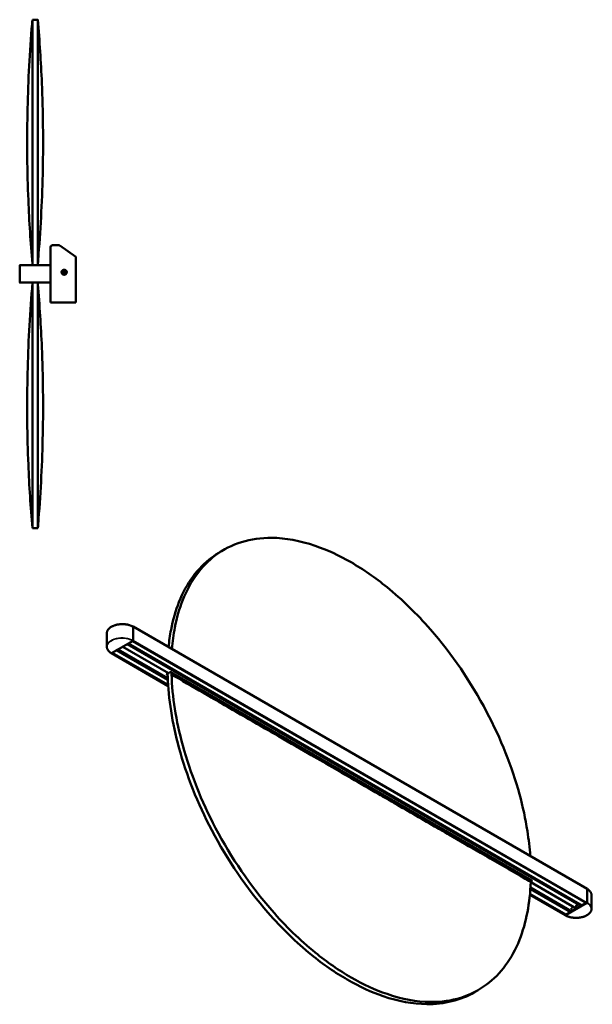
# Model space of a CAD drawing. Header units: millimetres. Extents: x 396 to 2742, y 163 to 2400.
# Tile 2 of 2: x 1841 to 2742, y 851 to 2400. Entities that reach past the tile are written whole.
import ezdxf

# ---------------------------------------------------------------- set-up
doc = ezdxf.new("R2010")
doc.units = ezdxf.units.MM
doc.header["$LTSCALE"] = 10
doc.layers.add('Visibile (ISO)', color=7, linetype='Continuous', lineweight=50)
doc.layers.add('Visibile sottile (ISO)', color=7, linetype='Continuous', lineweight=35)

msp = doc.modelspace()

# ---------------------------------------------------------------- linework, layer by layer
at = {"layer": 'Visibile (ISO)'}
for p, q in [((1869.476, 2399.839), (1860.969, 2399.839)), ((1889.472, 2013.239), (1889.472, 2041.839)), ((1892.472, 2044.839), (1902.527, 2044.839)), ((1929.472, 2026.633), (1904.247, 2044.296)), ((1860.972, 2013.439), (1860.972, 2015.839)), ((1869.472, 2013.439), (1869.472, 2015.839)), ((1929.472, 2026.633), (1929.472, 1954.839)), ((1840.972, 2013.239), (1840.972, 1986.439)), ((1840.972, 1986.489), (1840.972, 2013.189)), ((1841.172, 2013.439), (1842.168, 2013.439)), ((1889.222, 2013.439), (1841.222, 2013.439)), ((1852.777, 2013.439), (1854.032, 2013.439)), ((1876.412, 2013.439), (1877.668, 2013.439)), ((1888.277, 2013.439), (1889.272, 2013.439)), ((1889.472, 1986.439), (1889.472, 2013.239)), ((1889.472, 2013.189), (1889.472, 1986.489)), ((1908.786, 2002.2), (1909.638, 2002.544)), ((1909.864, 2002.306), (1909.033, 2001.971)), ((1910.152, 2001.266), (1909.301, 2000.923)), ((1909.32, 2001.26), (1910.151, 2001.594)), ((1909.9, 2003.159), (1909.557, 2004.011)), ((1909.638, 2002.544), (1909.9, 2003.159)), ((1909.866, 2002.31), (1909.864, 2002.306)), ((1910.226, 2003.156), (1909.866, 2002.31)), ((1909.893, 2003.992), (1910.228, 2003.161)), ((1909.931, 2002.462), (1910.307, 2001.528)), ((1910.155, 2001.593), (1910.151, 2001.594)), ((1910.768, 2001.004), (1910.152, 2001.266)), ((1910.155, 2001.593), (1911.001, 2001.232)), ((1911.096, 2003.38), (1910.161, 2003.004)), ((1910.226, 2003.156), (1910.228, 2003.161)), ((1910.939, 2003.447), (1910.605, 2004.278)), ((1911.111, 2000.152), (1910.768, 2001.004)), ((1910.834, 2004.525), (1911.177, 2003.673)), ((1910.849, 2001.297), (1911.784, 2001.674)), ((1910.944, 2003.445), (1910.939, 2003.447)), ((1911.79, 2003.085), (1910.944, 2003.445)), ((1911.001, 2001.232), (1911.006, 2001.23)), ((1911.006, 2001.23), (1911.34, 2000.399)), ((1911.177, 2003.673), (1911.792, 2003.411)), ((1912.014, 2002.215), (1911.638, 2003.15)), ((1911.719, 2001.521), (1911.717, 2001.517)), ((1912.052, 2000.686), (1911.717, 2001.517)), ((1911.719, 2001.521), (1912.079, 2002.367)), ((1911.79, 2003.085), (1911.794, 2003.083)), ((1911.792, 2003.411), (1912.644, 2003.755)), ((1912.625, 2003.418), (1911.794, 2003.083)), ((1912.307, 2002.134), (1912.045, 2001.519)), ((1912.045, 2001.519), (1912.388, 2000.667)), ((1912.079, 2002.367), (1912.081, 2002.372)), ((1912.081, 2002.372), (1912.912, 2002.707)), ((1913.159, 2002.477), (1912.307, 2002.134)), ((1842.168, 1986.239), (1841.172, 1986.239)), ((1841.222, 1986.239), (1889.222, 1986.239)), ((1854.032, 1986.239), (1852.777, 1986.239)), ((1860.972, 1983.839), (1860.972, 1986.239)), ((1869.472, 1983.839), (1869.472, 1986.239)), ((1877.668, 1986.239), (1876.412, 1986.239)), ((1889.272, 1986.239), (1888.277, 1986.239)), ((1889.472, 1954.839), (1889.472, 1986.439)), ((1889.472, 1954.839), (1889.874, 1954.839)), ((1889.874, 1954.839), (1892.472, 1954.839)), ((1929.472, 1954.839), (1892.472, 1954.839)), ((1869.476, 1599.839), (1860.969, 1599.839)), ((2156.424, 1562.338), (2162.434, 1565.808)), ((2019.446, 1444.761), (2733.624, 1032.43)), ((2019.487, 1422.787), (2019.487, 1444.669)), ((2019.487, 1444.628), (2019.487, 1422.828)), ((1978.09, 1434.607), (1978.09, 1413.049)), ((1985.369, 1402.926), (2019.31, 1422.522)), ((2003.111, 1413.169), (2074.988, 1371.67)), ((2003.111, 1413.169), (2074.988, 1371.67)), ((2010.194, 1417.258), (2724.33, 1004.951)), ((2011.14, 1417.805), (2010.252, 1417.292)), ((2011.815, 1418.194), (2725.528, 1006.132)), ((2732.719, 1009.795), (2018.583, 1422.102)), ((2019.346, 1422.542), (2018.642, 1422.135)), ((1985.234, 1402.895), (2074.572, 1351.316)), ((1986.038, 1403.312), (1985.334, 1402.905)), ((1986.713, 1403.701), (2074.455, 1353.043)), ((2074.004, 1361.119), (1993.481, 1407.609)), ((1994.427, 1408.155), (1993.539, 1407.643)), ((2073.892, 1363.73), (1995.792, 1408.821)), ((2072.513, 1370.241), (2074.988, 1371.67)), ((2073.725, 1368.725), (2072.513, 1369.425)), ((2072.867, 1370.445), (2073.693, 1369.968)), ((2074.988, 1371.67), (2077.463, 1373.099)), ((2078.877, 1373.099), (2646.684, 1045.276)), ((2643.685, 1043.952), (2643.686, 1043.953)), ((2644.209, 1043.651), (2644.209, 1043.65)), ((2644.209, 1043.65), (2644.209, 1043.651)), ((2644.746, 1043.341), (2644.745, 1043.34)), ((2645.028, 1042.558), (2716.687, 1001.185)), ((2645.028, 1042.558), (2716.687, 1001.185)), ((2646.684, 1044.459), (2645.063, 1043.523)), ((2645.104, 1044.772), (2646.33, 1045.48)), ((2645.105, 1044.823), (2645.149, 1044.798)), ((2645.362, 1044.921), (2645.113, 1045.065)), ((2643.716, 1022.721), (2699.412, 990.565)), ((2643.864, 1024.295), (2700.425, 991.639)), ((2707.617, 995.302), (2644.461, 1031.765)), ((2708.556, 997.307), (2644.62, 1034.22)), ((2733.665, 1010.456), (2733.665, 1032.338)), ((2733.665, 1010.497), (2733.665, 1032.297)), ((2733.488, 1010.191), (2699.547, 990.595)), ((2732.337, 1010.016), (2725.628, 1006.142)), ((2733.524, 1010.211), (2732.819, 1009.805)), ((2740.768, 1022.277), (2740.768, 1000.718)), ((2700.352, 991.663), (2700.34, 991.688)), ((2700.357, 991.634), (2700.357, 991.226)), ((2707.234, 995.523), (2700.525, 991.649)), ((2708.605, 995.825), (2707.717, 995.312)), ((2708.747, 996.07), (2708.747, 997.22)), ((2716.687, 1001.185), (2709.97, 997.307)), ((2716.687, 1001.185), (2723.405, 1005.063)), ((2725.318, 1005.474), (2724.43, 1004.961)), ((2725.442, 1006.182), (2725.454, 1006.155)), ((2725.46, 1006.127), (2725.46, 1005.719)), ((2700.216, 990.981), (2699.512, 990.575)), ((2556.424, 869.518), (2562.434, 872.987))]:
    msp.add_line(p, q, dxfattribs=at)
for radius in [4, 3.825]:
    msp.add_circle((1910.972, 2002.339), radius, dxfattribs=at)
for centre, radius, start, end in [((1902.527, 2041.839), 3, 55, 90), ((1841.172, 2013.239), 0.2, 90, 180), ((1889.272, 2013.239), 0.2, 0, 90), ((1841.172, 1986.439), 0.2, 180, 270), ((1889.272, 1986.439), 0.2, 270, 0)]:
    msp.add_arc(centre, radius, start, end, dxfattribs=at)
for centre, major_axis, ratio, start_param, end_param in [((1911.972, 2002.742), (2.375, -5.896), 0.49972245, 4.60383347, 4.82094449), ((1911.375, 2001.339), (-5.896, -2.375), 0.49972245, 4.60383347, 4.82094449), ((1910.57, 2003.339), (5.896, 2.375), 0.49972245, 4.60383347, 4.82094449), ((1909.972, 2001.936), (-2.375, 5.896), 0.49972245, 4.60383347, 4.82094449), ((2019.346, 1444.587), (0.1, 0.173), 0.57735027, 5.49778714, 6.74730691), ((2019.346, 1422.705), (0.1, 0.173), 0.57735027, 3.92699082, 5.49778714), ((1985.334, 1403.069), (-0.1, -0.173), 0.57735027, 5.81910502, 7.06858347), ((1996.499, 1409.229), (-1, 0), 0.57735027, 0.63482989, 0.78539816), ((2073.22, 1369.833), (-1, 0), 0.57735027, 5.49778714, 7.06858347), ((2356.424, 1215.928), (-200, 346.41), 0.57735027, 0.81070564, 0.82540884), ((2078.17, 1372.691), (-1, 0), 0.57735027, 3.92699082, 5.49778714), ((2362.434, 1219.398), (-200, 346.41), 0.57735027, 0.81605296, 0.82540882), ((2362.434, 1219.398), (200, -346.41), 0.57735027, 0.74538747, 0.75474337), ((2645.977, 1044.867), (1, 0), 0.57735027, 5.49778714, 7.06858347), ((2733.524, 1032.257), (0.1, 0.173), 0.57735027, 5.49778714, 6.28318531), ((2732.819, 1009.968), (-0.1, -0.173), 0.57735027, 0, 0.78539816), ((2733.524, 1010.375), (0.1, 0.173), 0.57735027, 3.92699082, 5.49778714), ((2700.287, 991.593), (0.05, 0.0866), 0.57735027, 5.49778714, 5.89223155), ((2700.525, 991.813), (-0.1, -0.173), 0.57735027, 0, 0.78539816), ((2707.717, 995.475), (-0.1, -0.173), 0.57735027, 0, 0.78539816), ((2709.263, 997.715), (-1, 0), 0.57735027, 0.78539816, 2.35619449), ((2708.605, 995.988), (0.1, 0.173), 0.57735027, 3.92699082, 5.49778714), ((2722.698, 1005.472), (1, 0), 0.57735027, 5.49778714, 6.0413134), ((2724.43, 1005.124), (-0.1, -0.173), 0.57735027, 0, 0.78539816), ((2725.318, 1005.637), (0.1, 0.173), 0.57735027, 3.92699082, 5.49778714), ((2725.389, 1006.086), (0.05, 0.0866), 0.57735027, 5.49778714, 5.89223155), ((2725.628, 1006.306), (-0.1, -0.173), 0.57735027, 0, 0.78539816), ((2699.512, 990.738), (-0.1, -0.173), 0.57735027, 0, 0.78539816), ((2700.216, 991.144), (0.1, 0.173), 0.57735027, 3.92699082, 5.49778714)]:
    msp.add_ellipse(centre, major_axis=major_axis, ratio=ratio, start_param=start_param, end_param=end_param, dxfattribs=at)
for centre, major_axis in [((2709.263, 1000.981), (0.75, 0)), ((2717.041, 1005.472), (-0.75, 0))]:
    msp.add_ellipse(centre, major_axis=major_axis, ratio=0.57735027, dxfattribs=at)
for points, knots in [([(1860.97, 2015.832), (1858.159, 2049.054), (1855.995, 2082.34), (1852.752, 2160.985), (1852.265, 2206.395), (1854.03, 2296.355), (1856.251, 2340.946), (1860.164, 2390.222), (1860.561, 2395.031), (1860.969, 2399.839)], [0, 0, 0, 0, 10.00218494, 10.00218494, 23.61352864, 23.61352864, 36.99546256, 36.99546256, 38.44295379, 38.44295379, 38.44295379, 38.44295379]), ([(1860.974, 2015.839), (1860.962, 2036.762), (1860.974, 2057.589), (1860.976, 2099.212), (1860.971, 2119.922), (1860.974, 2184.961), (1860.97, 2226.479), (1860.975, 2302.633), (1860.98, 2335.305), (1860.97, 2373.835), (1860.969, 2384.938), (1860.973, 2397.136), (1860.969, 2399.839), (1860.969, 2399.839), (1860.969, 2399.839), (1860.969, 2399.839)], [0.00008239, 0.00008239, 0.00008239, 0.00008239, 6.28211822, 6.28211822, 12.73077892, 12.73077892, 27.11195906, 27.11195906, 43.02846588, 43.02846588, 53.28583589, 53.28583589, 61.338484, 61.338484, 61.33848475, 61.33848475, 61.33848475, 61.33848475]), ([(1869.476, 2399.839), (1869.476, 2399.839), (1869.476, 2399.839), (1869.476, 2399.839), (1869.472, 2397.136), (1869.476, 2384.938), (1869.475, 2373.835), (1869.465, 2335.305), (1869.47, 2302.633), (1869.475, 2226.479), (1869.471, 2184.961), (1869.474, 2119.922), (1869.469, 2099.212), (1869.471, 2057.589), (1869.483, 2036.762), (1869.471, 2015.839)], [61.3382522, 61.3382522, 61.3382522, 61.3382522, 61.33838419, 61.33838419, 69.39101865, 69.39101865, 79.64837103, 79.64837103, 95.56485105, 95.56485105, 109.94600693, 109.94600693, 116.39465619, 116.39465619, 122.67668258, 122.67668258, 122.67668258, 122.67668258]), ([(1869.476, 2399.839), (1872.297, 2366.617), (1874.45, 2333.33), (1877.688, 2254.832), (1878.178, 2209.568), (1876.433, 2119.766), (1874.223, 2075.187), (1870.306, 2025.764), (1869.895, 2020.797), (1869.475, 2015.832)], [0, 0, 0, 0, 10.00224906, 10.00224906, 23.56958879, 23.56958879, 36.9479878, 36.9479878, 38.4429759, 38.4429759, 38.4429759, 38.4429759]), ([(1890.06, 2043.339), (1890.034, 2043.307), (1890.009, 2043.276), (1889.985, 2043.244), (1889.647, 2042.8), (1889.472, 2042.319), (1889.472, 2041.839)], [-0.425743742, -0.425743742, -0.425743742, -0.425743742, -0.397211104, -0.397211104, -0.397211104, 0, 0, 0, 0]), ([(1889.932, 2043.434), (1890.152, 2043.78), (1890.44, 2044.086), (1890.793, 2044.325), (1890.907, 2044.402), (1891.027, 2044.471), (1891.153, 2044.533)], [-0.626759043, -0.626759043, -0.626759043, -0.626759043, -0.360276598, -0.360276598, -0.360276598, -0.274227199, -0.274227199, -0.274227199, -0.274227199]), ([(1860.972, 2015.837), (1860.972, 2015.834), (1860.973, 2015.83), (1860.973, 2015.835), (1860.973, 2015.837), (1860.973, 2015.839), (1860.973, 2015.839), (1860.973, 2015.839), (1860.971, 2015.85), (1860.972, 2015.842), (1860.972, 2015.84), (1860.973, 2015.839), (1860.973, 2015.839), (1860.974, 2015.839), (1860.974, 2015.839), (1860.974, 2015.839)], [-206.30674002, -206.30674002, -206.30674002, -206.30674002, -111.8056964, -111.8056964, -111.8056964, -89.43384798, -89.43384798, -89.43384798, -16.10211837, -16.10211837, -16.10211837, -4.56304282, -4.56304282, -4.56304282, -0.00018421, -0.00018421, -0.00018421, -0.00018421]), ([(1841.222, 2013.439), (1841.19, 2013.439), (1841.158, 2013.432), (1841.097, 2013.408), (1841.07, 2013.39), (1841.024, 2013.344), (1841.005, 2013.317), (1840.986, 2013.271), (1840.981, 2013.255), (1840.974, 2013.222), (1840.972, 2013.206), (1840.972, 2013.189)], [0, 0, 0, 0, 0.0097657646, 0.0097657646, 0.0195317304, 0.0195317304, 0.0292980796, 0.0292980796, 0.0343345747, 0.0343345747, 0.0393710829, 0.0393710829, 0.0393710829, 0.0393710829]), ([(1889.472, 2013.189), (1889.472, 2013.221), (1889.466, 2013.254), (1889.441, 2013.314), (1889.423, 2013.341), (1889.378, 2013.388), (1889.35, 2013.406), (1889.305, 2013.425), (1889.289, 2013.43), (1889.256, 2013.437), (1889.239, 2013.439), (1889.222, 2013.439)], [0, 0, 0, 0, 0.0097668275, 0.0097668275, 0.0195334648, 0.0195334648, 0.0292997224, 0.0292997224, 0.0343354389, 0.0343354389, 0.0393711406, 0.0393711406, 0.0393711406, 0.0393711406]), ([(1840.972, 1986.489), (1840.972, 1986.456), (1840.979, 1986.424), (1841.004, 1986.364), (1841.022, 1986.336), (1841.067, 1986.29), (1841.095, 1986.271), (1841.14, 1986.252), (1841.156, 1986.247), (1841.189, 1986.24), (1841.206, 1986.239), (1841.222, 1986.239)], [0, 0, 0, 0, 0.0097668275, 0.0097668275, 0.0195334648, 0.0195334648, 0.0292997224, 0.0292997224, 0.0343354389, 0.0343354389, 0.0393711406, 0.0393711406, 0.0393711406, 0.0393711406]), ([(1860.969, 1599.839), (1858.148, 1633.06), (1855.995, 1666.347), (1852.757, 1744.846), (1852.267, 1790.109), (1854.012, 1879.911), (1856.222, 1924.491), (1860.139, 1973.914), (1860.55, 1978.88), (1860.97, 1983.846)], [0, 0, 0, 0, 10.00224906, 10.00224906, 23.56958879, 23.56958879, 36.9479878, 36.9479878, 38.44297533, 38.44297533, 38.44297533, 38.44297533]), ([(1860.969, 1599.839), (1860.969, 1599.839), (1860.969, 1599.839), (1860.969, 1599.839), (1860.973, 1602.541), (1860.969, 1614.739), (1860.97, 1625.841), (1860.98, 1664.368), (1860.975, 1697.04), (1860.97, 1773.193), (1860.974, 1814.711), (1860.971, 1879.75), (1860.976, 1900.461), (1860.974, 1942.086), (1860.962, 1962.914), (1860.974, 1983.839)], [61.33848298, 61.33848298, 61.33848298, 61.33848298, 61.33850219, 61.33850219, 69.39112902, 69.39112902, 79.64779465, 79.64779465, 95.56442487, 95.56442487, 109.94554112, 109.94554112, 116.39451183, 116.39451183, 122.67689072, 122.67689072, 122.67689072, 122.67689072]), ([(1869.471, 1983.839), (1869.483, 1962.914), (1869.471, 1942.086), (1869.469, 1900.461), (1869.474, 1879.75), (1869.471, 1814.711), (1869.475, 1773.193), (1869.47, 1697.04), (1869.465, 1664.368), (1869.475, 1625.841), (1869.476, 1614.739), (1869.472, 1602.541), (1869.476, 1599.839), (1869.476, 1599.839), (1869.476, 1599.839), (1869.476, 1599.839)], [0.00008039, 0.00008039, 0.00008039, 0.00008039, 6.28246508, 6.28246508, 12.7314405, 12.7314405, 27.11253112, 27.11253112, 43.02913416, 43.02913416, 53.28577352, 53.28577352, 61.33838419, 61.33838419, 61.33838421, 61.33838421, 61.33838421, 61.33838421]), ([(1869.473, 1983.84), (1869.473, 1983.844), (1869.472, 1983.848), (1869.472, 1983.842), (1869.472, 1983.841), (1869.472, 1983.839), (1869.472, 1983.839), (1869.472, 1983.839), (1869.474, 1983.827), (1869.473, 1983.836), (1869.472, 1983.837), (1869.472, 1983.839), (1869.472, 1983.839), (1869.471, 1983.839), (1869.471, 1983.839), (1869.471, 1983.839)], [-206.35774739, -206.35774739, -206.35774739, -206.35774739, -111.80322792, -111.80322792, -111.80322792, -89.40960286, -89.40960286, -89.40960286, -16.09821831, -16.09821831, -16.09821831, -4.55501637, -4.55501637, -4.55501637, -0.00000005, -0.00000005, -0.00000005, -0.00000005]), ([(1869.475, 1983.846), (1872.286, 1950.624), (1874.45, 1917.338), (1877.693, 1838.693), (1878.18, 1793.282), (1876.415, 1703.322), (1874.194, 1658.731), (1870.281, 1609.455), (1869.884, 1604.646), (1869.476, 1599.839)], [0, 0, 0, 0, 10.00218494, 10.00218494, 23.61352887, 23.61352887, 36.99546278, 36.99546278, 38.44295445, 38.44295445, 38.44295445, 38.44295445]), ([(1889.222, 1986.239), (1889.255, 1986.239), (1889.287, 1986.245), (1889.347, 1986.27), (1889.375, 1986.288), (1889.421, 1986.334), (1889.44, 1986.361), (1889.459, 1986.406), (1889.464, 1986.422), (1889.471, 1986.455), (1889.472, 1986.472), (1889.472, 1986.489)], [0, 0, 0, 0, 0.0097657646, 0.0097657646, 0.0195317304, 0.0195317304, 0.0292980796, 0.0292980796, 0.0343345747, 0.0343345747, 0.0393710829, 0.0393710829, 0.0393710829, 0.0393710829]), ([(2644.287, 1084.01), (2643.394, 1096.804), (2641.895, 1109.88), (2636.828, 1142.111), (2632.659, 1161.432), (2615.443, 1224.473), (2597.949, 1268.477), (2551.021, 1357.746), (2520.982, 1401.762), (2465.626, 1465.189), (2442.649, 1487.52), (2400.352, 1521.897), (2381.419, 1535.038), (2343.453, 1556.958), (2324.515, 1565.682), (2282.225, 1580.142), (2259.249, 1584.342), (2203.88, 1584.843), (2173.847, 1575.511), (2126.925, 1540.426), (2109.425, 1516.628), (2092.212, 1473.464), (2088.036, 1458.96), (2082.971, 1432.577), (2081.48, 1421.226), (2080.586, 1409.462)], [1.7521985, 1.7521985, 1.7521985, 1.7521985, 6.28213377, 6.28213377, 12.73081116, 12.73081116, 27.11198979, 27.11198979, 43.02849617, 43.02849617, 53.2858568, 53.2858568, 61.33850219, 61.33850219, 69.39112902, 69.39112902, 79.64779465, 79.64779465, 95.56442487, 95.56442487, 109.94554112, 109.94554112, 116.39451183, 116.39451183, 120.92477168, 120.92477168, 120.92477168, 120.92477168]), ([(2075.141, 1412.604), (2076.05, 1422.021), (2077.357, 1431.162), (2082.03, 1455.493), (2086.199, 1469.992), (2103.416, 1513.159), (2120.911, 1536.954), (2147.442, 1556.791), (2151.857, 1559.701), (2156.425, 1562.338)], [2.60699953, 2.60699953, 2.60699953, 2.60699953, 6.28246508, 6.28246508, 12.7314405, 12.7314405, 27.11253112, 27.11253112, 29.85977868, 29.85977868, 29.85977868, 29.85977868]), ([(1978.09, 1434.607), (1978.09, 1434.977), (1978.115, 1435.348), (1978.217, 1436.086), (1978.292, 1436.455), (1978.495, 1437.188), (1978.621, 1437.552), (1978.924, 1438.276), (1979.101, 1438.635), (1979.503, 1439.344), (1979.729, 1439.695), (1980.229, 1440.386), (1980.504, 1440.726), (1981.099, 1441.392), (1981.42, 1441.719), (1982.106, 1442.357), (1982.472, 1442.668), (1983.244, 1443.273), (1983.652, 1443.566), (1984.505, 1444.133), (1984.952, 1444.407), (1985.881, 1444.933), (1986.363, 1445.185), (1987.361, 1445.666), (1987.877, 1445.895), (1988.937, 1446.329), (1989.482, 1446.534), (1990.599, 1446.917), (1991.17, 1447.096), (1992.334, 1447.427), (1992.928, 1447.579), (1994.133, 1447.855), (1994.745, 1447.98), (1995.984, 1448.2), (1996.611, 1448.296), (1997.875, 1448.458), (1998.513, 1448.525), (1999.794, 1448.629), (2000.439, 1448.666), (2001.73, 1448.711), (2002.377, 1448.719), (2003.669, 1448.704), (2004.314, 1448.682), (2005.6, 1448.609), (2006.239, 1448.557), (2007.51, 1448.424), (2008.14, 1448.343), (2009.387, 1448.153), (2010.004, 1448.043), (2011.22, 1447.795), (2011.819, 1447.657), (2012.996, 1447.354), (2013.574, 1447.189), (2014.624, 1446.858), (2015.098, 1446.696), (2015.911, 1446.396), (2016.253, 1446.262), (2017.093, 1445.915), (2017.584, 1445.696), (2018.533, 1445.235), (2018.992, 1444.994), (2019.435, 1444.743)], [-0.78539816, -0.78539816, -0.78539816, -0.78539816, -0.70704744, -0.70704744, -0.62858026, -0.62858026, -0.54982074, -0.54982074, -0.47067427, -0.47067427, -0.39113468, -0.39113468, -0.31125957, -0.31125957, -0.23113463, -0.23113463, -0.15084494, -0.15084494, -0.07045993, -0.07045993, 0.00997054, 0.00997054, 0.09041399, 0.09041399, 0.17085123, 0.17085123, 0.25127219, 0.25127219, 0.33167278, 0.33167278, 0.41205261, 0.41205261, 0.49241345, 0.49241345, 0.57275833, 0.57275833, 0.65309092, 0.65309092, 0.73341523, 0.73341523, 0.81373543, 0.81373543, 0.89405572, 0.89405572, 0.9743803, 0.9743803, 1.05471331, 1.05471331, 1.13505875, 1.13505875, 1.21542029, 1.21542029, 1.29580101, 1.29580101, 1.36456586, 1.36456586, 1.4161395, 1.4161395, 1.49349996, 1.49349996, 1.57086041, 1.57086041, 1.57086041, 1.57086041]), ([(2019.487, 1444.628), (2019.487, 1444.655), (2019.483, 1444.679), (2019.465, 1444.718), (2019.452, 1444.733), (2019.436, 1444.743), (2019.435, 1444.743), (2019.435, 1444.743)], [0, 0, 0, 0, 0.0097668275, 0.0097668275, 0.0195334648, 0.0195334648, 0.0198061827, 0.0198061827, 0.0198061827, 0.0198061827]), ([(1978.09, 1413.049), (1978.09, 1412.672), (1978.115, 1412.294), (1978.217, 1411.542), (1978.293, 1411.167), (1978.495, 1410.423), (1978.621, 1410.053), (1978.922, 1409.321), (1979.097, 1408.959), (1979.495, 1408.244), (1979.718, 1407.892), (1980.209, 1407.199), (1980.477, 1406.859), (1981.058, 1406.192), (1981.371, 1405.865), (1982.038, 1405.228), (1982.393, 1404.917), (1983.142, 1404.313), (1983.536, 1404.019), (1984.363, 1403.452), (1984.795, 1403.178), (1985.244, 1402.914)], [0.785398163, 0.785398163, 0.785398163, 0.785398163, 0.863944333, 0.863944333, 0.942490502, 0.942490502, 1.021036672, 1.021036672, 1.099582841, 1.099582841, 1.17812901, 1.17812901, 1.25667518, 1.25667518, 1.335221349, 1.335221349, 1.413767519, 1.413767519, 1.492313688, 1.492313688, 1.570859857, 1.570859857, 1.570859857, 1.570859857]), ([(2019.31, 1422.522), (2019.333, 1422.535), (2019.356, 1422.553), (2019.399, 1422.598), (2019.418, 1422.624), (2019.451, 1422.68), (2019.464, 1422.71), (2019.478, 1422.755), (2019.481, 1422.77), (2019.486, 1422.8), (2019.487, 1422.814), (2019.487, 1422.828)], [0, 0, 0, 0, 0.0097657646, 0.0097657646, 0.0195317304, 0.0195317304, 0.0292980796, 0.0292980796, 0.0343345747, 0.0343345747, 0.0393710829, 0.0393710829, 0.0393710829, 0.0393710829]), ([(1985.244, 1402.914), (1985.26, 1402.904), (1985.279, 1402.9), (1985.311, 1402.903), (1985.322, 1402.905), (1985.346, 1402.913), (1985.357, 1402.919), (1985.369, 1402.926)], [0.0195895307, 0.0195895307, 0.0195895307, 0.0195895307, 0.0292997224, 0.0292997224, 0.0343354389, 0.0343354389, 0.0393711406, 0.0393711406, 0.0393711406, 0.0393711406]), ([(2556.424, 869.518), (2534.535, 856.88), (2509.166, 850.534), (2459.608, 850.984), (2436.633, 855.184), (2394.343, 869.644), (2375.405, 878.368), (2337.438, 900.288), (2318.506, 913.428), (2276.208, 947.806), (2253.232, 970.136), (2197.876, 1033.564), (2167.837, 1077.58), (2120.909, 1166.849), (2103.415, 1210.852), (2086.198, 1273.893), (2082.029, 1293.214), (2076.154, 1330.59), (2074.392, 1348.602), (2073.808, 1366.033)], [29.85977868, 29.85977868, 29.85977868, 29.85977868, 43.02913416, 43.02913416, 53.28577353, 53.28577353, 61.33838419, 61.33838419, 69.39101865, 69.39101865, 79.64837103, 79.64837103, 95.56485105, 95.56485105, 109.94600693, 109.94600693, 116.39465619, 116.39465619, 122.67668258, 122.67668258, 122.67668258, 122.67668258]), ([(2079.817, 1369.502), (2080.417, 1352.081), (2082.162, 1334.059), (2088.035, 1296.682), (2092.211, 1277.365), (2109.422, 1214.321), (2126.923, 1170.321), (2173.843, 1081.048), (2203.876, 1037.028), (2259.246, 973.609), (2282.223, 951.278), (2324.515, 916.898), (2343.453, 903.76), (2381.419, 881.84), (2400.352, 873.113), (2442.648, 858.657), (2465.622, 854.456), (2520.978, 853.946), (2551.018, 863.283), (2597.947, 898.371), (2615.441, 922.166), (2632.658, 965.333), (2636.828, 979.832), (2642.704, 1010.428), (2644.466, 1026.427), (2645.049, 1043.165)], [0.00008239, 0.00008239, 0.00008239, 0.00008239, 6.28211822, 6.28211822, 12.73077892, 12.73077892, 27.11195906, 27.11195906, 43.02846588, 43.02846588, 53.28583589, 53.28583589, 61.338484, 61.338484, 69.39110811, 69.39110811, 79.64776438, 79.64776438, 95.56439418, 95.56439418, 109.94550894, 109.94550894, 116.39449635, 116.39449635, 122.67689105, 122.67689105, 122.67689105, 122.67689105]), ([(2645.049, 1043.165), (2641.242, 1045.363), (2637.491, 1047.526), (2633.715, 1049.705), (2621.249, 1056.898), (2608.491, 1064.273), (2595.923, 1071.529), (2585.93, 1077.298), (2575.994, 1083.04), (2566.015, 1088.803), (2549.46, 1098.363), (2532.789, 1107.979), (2516.211, 1117.551), (2510.159, 1121.045), (2504.099, 1124.544), (2498.043, 1128.04), (2475.434, 1141.092), (2452.875, 1154.109), (2430.283, 1167.157), (2422.128, 1171.867), (2413.968, 1176.581), (2405.813, 1181.29), (2391.355, 1189.638), (2376.896, 1197.993), (2362.437, 1206.34), (2352.448, 1212.106), (2342.458, 1217.869), (2332.469, 1223.636), (2319.847, 1230.922), (2307.211, 1238.211), (2294.587, 1245.498), (2277.343, 1255.452), (2260.123, 1265.403), (2242.882, 1275.357), (2237.529, 1278.448), (2232.18, 1281.537), (2226.827, 1284.628), (2204.178, 1297.707), (2181.468, 1310.822), (2158.854, 1323.873), (2153.589, 1326.912), (2148.33, 1329.947), (2143.057, 1332.991), (2125.772, 1342.97), (2108.315, 1353.041), (2091.156, 1362.954), (2088.456, 1364.514), (2085.764, 1366.069), (2083.043, 1367.639), (2081.968, 1368.26), (2080.892, 1368.881), (2079.817, 1369.502)], [-799.35974351, -799.35974351, -799.35974351, -799.35974351, -783.20543553, -783.20543553, -783.20543553, -729.88279123, -729.88279123, -729.88279123, -687.48838238, -687.48838238, -687.48838238, -617.15320186, -617.15320186, -617.15320186, -591.47720545, -591.47720545, -591.47720545, -495.62667814, -495.62667814, -495.62667814, -461.02620655, -461.02620655, -461.02620655, -399.68133477, -399.68133477, -399.68133477, -357.30076013, -357.30076013, -357.30076013, -303.75499108, -303.75499108, -303.75499108, -230.60787136, -230.60787136, -230.60787136, -207.89755855, -207.89755855, -207.89755855, -111.8056964, -111.8056964, -111.8056964, -89.43384798, -89.43384798, -89.43384798, -16.10211837, -16.10211837, -16.10211837, -4.56304282, -4.56304282, -4.56304282, -0.00018421, -0.00018421, -0.00018421, -0.00018421]), ([(2733.658, 1032.386), (2734.091, 1032.13), (2734.508, 1031.864), (2735.321, 1031.306), (2735.716, 1031.013), (2736.465, 1030.408), (2736.82, 1030.098), (2737.487, 1029.46), (2737.799, 1029.134), (2738.381, 1028.466), (2738.649, 1028.126), (2739.14, 1027.433), (2739.363, 1027.081), (2739.76, 1026.366), (2739.935, 1026.004), (2740.236, 1025.272), (2740.362, 1024.903), (2740.565, 1024.158), (2740.641, 1023.783), (2740.742, 1023.031), (2740.768, 1022.654), (2740.768, 1022.277)], [-1.568292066, -1.568292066, -1.568292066, -1.568292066, -1.492313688, -1.492313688, -1.413767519, -1.413767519, -1.335221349, -1.335221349, -1.25667518, -1.25667518, -1.17812901, -1.17812901, -1.099582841, -1.099582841, -1.021036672, -1.021036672, -0.942490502, -0.942490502, -0.863944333, -0.863944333, -0.785398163, -0.785398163, -0.785398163, -0.785398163]), ([(2699.467, 990.557), (2699.914, 990.305), (2700.377, 990.063), (2701.351, 989.594), (2701.863, 989.367), (2702.916, 988.938), (2703.458, 988.735), (2704.568, 988.357), (2705.136, 988.18), (2706.295, 987.854), (2706.886, 987.705), (2708.087, 987.434), (2708.697, 987.312), (2709.932, 987.097), (2710.557, 987.004), (2711.819, 986.847), (2712.456, 986.783), (2713.736, 986.685), (2714.379, 986.65), (2715.67, 986.611), (2716.316, 986.606), (2717.609, 986.626), (2718.255, 986.651), (2719.541, 986.73), (2720.182, 986.785), (2721.455, 986.923), (2722.086, 987.007), (2723.337, 987.203), (2723.955, 987.315), (2725.175, 987.568), (2725.777, 987.709), (2726.959, 988.017), (2727.54, 988.185), (2728.677, 988.546), (2729.233, 988.74), (2730.318, 989.153), (2730.846, 989.372), (2731.871, 989.833), (2732.368, 990.076), (2733.326, 990.584), (2733.788, 990.848), (2734.674, 991.399), (2735.099, 991.684), (2735.907, 992.274), (2736.29, 992.578), (2737.014, 993.204), (2737.355, 993.525), (2737.99, 994.181), (2738.284, 994.517), (2738.826, 995.201), (2739.073, 995.549), (2739.518, 996.254), (2739.716, 996.612), (2740.034, 997.277), (2740.162, 997.584), (2740.354, 998.125), (2740.426, 998.358), (2740.581, 998.944), (2740.651, 999.297), (2740.744, 1000.007), (2740.768, 1000.362), (2740.768, 1000.718)], [-1.56827365, -1.56827365, -1.56827365, -1.56827365, -1.49040483, -1.49040483, -1.40995898, -1.40995898, -1.32952794, -1.32952794, -1.24911708, -1.24911708, -1.16872766, -1.16872766, -1.08835841, -1.08835841, -1.00800665, -1.00800665, -0.92766891, -0.92766891, -0.84734129, -0.84734129, -0.76701972, -0.76701972, -0.68669999, -0.68669999, -0.60637791, -0.60637791, -0.52604929, -0.52604929, -0.44571003, -0.44571003, -0.36535629, -0.36535629, -0.28498472, -0.28498472, -0.20459293, -0.20459293, -0.12418028, -0.12418028, -0.04374906, -0.04374906, 0.03669351, 0.03669351, 0.11713252, 0.11713252, 0.19754159, 0.19754159, 0.2778785, 0.2778785, 0.35808177, 0.35808177, 0.43807124, 0.43807124, 0.5177579, 0.5177579, 0.58466797, 0.58466797, 0.63485052, 0.63485052, 0.71012434, 0.71012434, 0.78539816, 0.78539816, 0.78539816, 0.78539816])]:
    msp.add_open_spline(points, degree=3, knots=knots, dxfattribs=at)
for points in [[(1889.874, 2043.339), (1889.606, 2042.874), (1889.472, 2042.358), (1889.472, 2041.839)], [(1889.932, 2043.434), (1889.912, 2043.403), (1889.893, 2043.371), (1889.874, 2043.339)], [(1892.472, 2044.839), (1891.473, 2044.521), (1890.584, 2043.973), (1890.06, 2043.339)], [(1891.153, 2044.533), (1891.553, 2044.729), (1892.009, 2044.839), (1892.472, 2044.839)], [(1869.472, 2015.836), (1869.473, 2015.837), (1869.473, 2015.838), (1869.473, 2015.838)], [(1909.638, 2002.544), (1909.714, 2002.466), (1909.791, 2002.388), (1909.866, 2002.31)], [(1909.9, 2003.159), (1910.009, 2003.157), (1910.118, 2003.157), (1910.226, 2003.156)], [(1910.152, 2001.266), (1910.154, 2001.375), (1910.155, 2001.484), (1910.155, 2001.593)], [(1910.768, 2001.004), (1910.845, 2001.08), (1910.923, 2001.157), (1911.001, 2001.232)], [(1911.177, 2003.673), (1911.1, 2003.597), (1911.022, 2003.521), (1910.944, 2003.445)], [(1912.045, 2001.519), (1911.936, 2001.52), (1911.827, 2001.521), (1911.719, 2001.521)], [(1911.792, 2003.411), (1911.791, 2003.303), (1911.79, 2003.193), (1911.79, 2003.085)], [(1912.307, 2002.134), (1912.231, 2002.211), (1912.154, 2002.289), (1912.079, 2002.367)], [(1860.972, 1983.841), (1860.972, 1983.84), (1860.972, 1983.84), (1860.972, 1983.839)]]:
    msp.add_open_spline(points, degree=3, dxfattribs=at)
for points, weights in [([(1909.033, 2001.971), (1908.912, 2002.083), (1908.786, 2002.2)], [1, 1.00025945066, 1]), ([(1909.301, 2000.923), (1909.31, 2001.095), (1909.32, 2001.26)], [1, 1.00025945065, 1]), ([(1909.557, 2004.011), (1909.729, 2004.001), (1909.893, 2003.992)], [1, 1.00025945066, 1]), ([(1910.605, 2004.278), (1910.717, 2004.399), (1910.834, 2004.525)], [1, 1.00025945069, 1]), ([(1911.34, 2000.399), (1911.228, 2000.279), (1911.111, 2000.152)], [1, 1.00025945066, 1]), ([(1912.388, 2000.667), (1912.216, 2000.677), (1912.052, 2000.686)], [1, 1.00025945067, 1]), ([(1912.644, 2003.755), (1912.635, 2003.582), (1912.625, 2003.418)], [1, 1.00025945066, 1]), ([(1912.912, 2002.707), (1913.033, 2002.594), (1913.159, 2002.477)], [1, 1.00025945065, 1])]:
    msp.add_rational_spline(points, weights, degree=2, dxfattribs=at)
at = {"layer": 'Visibile sottile (ISO)'}
for p, q in [((2733.665, 1032.338), (2019.487, 1444.669)), ((2010.252, 1417.292), (2724.43, 1004.961)), ((2725.318, 1005.474), (2011.14, 1417.805)), ((2011.423, 1417.968), (2725.46, 1005.719)), ((2725.46, 1006.127), (2011.777, 1418.172)), ((2011.799, 1418.185), (2725.454, 1006.155)), ((2011.874, 1418.228), (2725.628, 1006.142)), ((2018.642, 1422.135), (2732.819, 1009.805)), ((2733.524, 1010.211), (2019.346, 1422.542)), ((2019.487, 1422.787), (2733.665, 1010.456)), ((1985.334, 1402.905), (2074.567, 1351.387)), ((2074.509, 1352.233), (1986.038, 1403.312)), ((1986.321, 1403.475), (2074.486, 1352.573)), ((2074.458, 1352.998), (1986.675, 1403.679)), ((1986.696, 1403.692), (2074.456, 1353.024)), ((1986.771, 1403.735), (2074.45, 1353.114)), ((1993.539, 1407.643), (2074.001, 1361.188)), ((2073.954, 1362.241), (1994.427, 1408.155)), ((1994.71, 1408.319), (2073.939, 1362.576)), ((2072.513, 1369.425), (2072.513, 1370.241)), ((2073.685, 1370.291), (2073.143, 1370.605)), ((2073.425, 1370.768), (2073.678, 1370.622)), ((2645.115, 1045.132), (2645.421, 1044.955)), ((2645.927, 1045.247), (2645.131, 1045.707)), ((2645.14, 1046.028), (2646.21, 1045.411)), ((2646.684, 1045.276), (2646.684, 1044.459)), ((2643.722, 1022.785), (2699.512, 990.575)), ((2700.216, 990.981), (2643.795, 1023.556)), ((2643.824, 1023.865), (2700.357, 991.226)), ((2700.357, 991.634), (2643.86, 1024.253)), ((2643.862, 1024.277), (2700.352, 991.663)), ((2643.87, 1024.359), (2700.525, 991.649)), ((2644.466, 1031.83), (2707.717, 995.312)), ((2708.605, 995.825), (2644.532, 1032.817)), ((2644.552, 1033.132), (2708.747, 996.07))]:
    msp.add_line(p, q, dxfattribs=at)
for centre, major_axis, ratio, start_param, end_param in [((2002.34, 1434.728), (24.25, 0.18), 0.57234259, 0.78115377, 3.13734826), ((2002.338, 1412.725), (24, -0.183), 0.58236636, 0.78974741, 3.93152186), ((2002.34, 1412.928), (-24.25, 0.183), 0.58231488, 3.9313844, 6.28757889), ((2716.518, 1022.397), (-24.25, 0.183), 0.58231488, 3.14598624, 3.9313844), ((2716.519, 1000.392), (-24, -0.18), 0.57229021, 0.78101943, 3.92279389), ((2716.518, 1000.597), (24.25, 0.18), 0.57234259, 6.27894092, 7.06433908)]:
    msp.add_ellipse(centre, major_axis=major_axis, ratio=ratio, start_param=start_param, end_param=end_param, dxfattribs=at)

doc.saveas('drawing.dxf')
